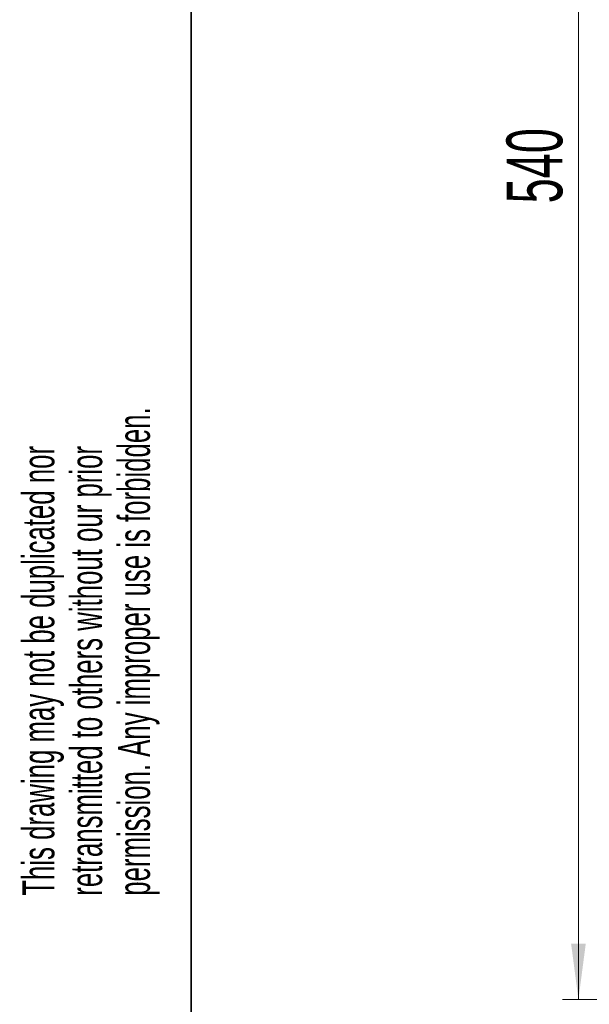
# Model space of a CAD drawing. Header units: millimetres. Extents: x 16 to 577, y 6 to 416.
# Tile 12 of 119: x 20 to 56, y 231 to 293. Entities that reach past the tile are written whole.
import ezdxf

# ---------------------------------------------------------------- set-up
doc = ezdxf.new("R2010")
doc.units = ezdxf.units.MM
doc.styles.add('SLDTEXTSTYLE0', font='TXT', dxfattribs={"width": 0.605})
doc.dimstyles.new('SLDDIMSTYLE0', dxfattribs={"dimtxt": 3.5, "dimasz": 3.5, "dimexe": 0, "dimexo": 0.0625, "dimgap": 0.875, "dimtad": 1, "dimlfac": 5, "dimrnd": 1e-09, "dimzin": 12, "dimdsep": 46, "dimtxsty": 'SLDTEXTSTYLE0', "dimsah": 1, "dimcen": 0.09, "dimadec": 0, "dimazin": 3, "dimtfac": 1, "dimtofl": 0, "dimtmove": 0, "dimatfit": 3, "dimfxl": 1, "dimfrac": 2, "dimtolj": 1, "dimtzin": 12, "dimarcsym": 0})

# ---------------------------------------------------------------- blocks, each defined once
blk = doc.blocks.new('_D')
at = {"color": 7, "linetype": 'Continuous', "lineweight": 0}
for p, q in [((72.318, 339.659), (54.302, 339.659)), ((55.302, 339.659), (55.302, 231.659)), ((72.318, 231.659), (54.302, 231.659))]:
    blk.add_line(p, q, dxfattribs=at)
at = {"color": 7, "linetype": 'Continuous', "lineweight": 18}
for points in [[(55.302, 339.659), (54.842, 336.159), (55.762, 336.159)], [(55.302, 231.659), (55.762, 235.159), (54.842, 235.159)]]:
    blk.add_solid(points, dxfattribs=at)
at = {"color": 7, "linetype": 'Continuous', "lineweight": 18, "insert": (50.79, 281.649), "char_height": 3.5, "attachment_point": 1, "rotation": 90, "style": 'SLDTEXTSTYLE0'}
blk.add_mtext('540', dxfattribs=at)

msp = doc.modelspace()

# ---------------------------------------------------------------- linework, layer by layer
at = {"color": 7, "linetype": 'Continuous', "lineweight": 35}
msp.add_line((31, 414), (31, 6), dxfattribs=at)

# ---------------------------------------------------------------- texts
at = {"color": 7, "linetype": 'Continuous', "lineweight": 0, "char_height": 2, "attachment_point": 1, "rotation": 90, "style": 'SLDTEXTSTYLE0'}
for s, insert in [('permission. Any improper use is forbidden.', (26.4212, 238.1729)), ('retransmitted to others without our prior', (23.4212, 238.1729)), ('This drawing may not be duplicated nor', (20.4212, 238.1729))]:
    msp.add_mtext(s, dxfattribs=dict(at, insert=insert))

# ---------------------------------------------------------------- dimensions: what is measured, and where the dimension line sits
at = {"color": 7, "linetype": 'Continuous', "lineweight": 18}
dim = msp.add_linear_dim(base=(55.3018, 231.6594), p1=(72.3184, 339.6594), p2=(72.3184, 231.6594), angle=90, dimstyle='SLDDIMSTYLE0', dxfattribs=at)
dim.commit()
dim.dimension.update_dxf_attribs({"geometry": '_D', "text_midpoint": (55.3018, 285.6594), "dimtype": 160})

doc.saveas('drawing.dxf')
